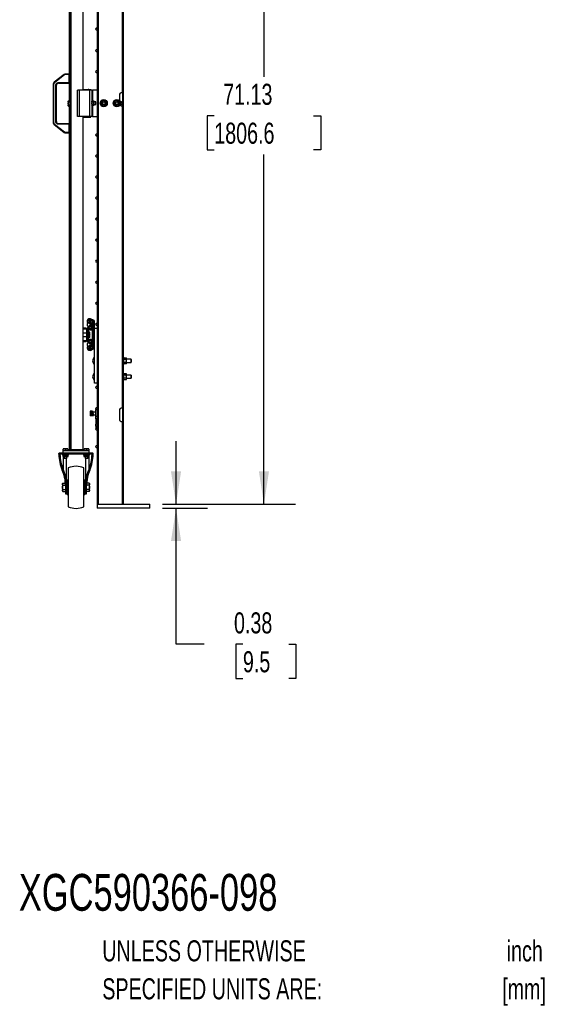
# Model space of a CAD drawing. Header units: inches. Extents: x 0.1 to 10.7, y 0.1 to 8.
# Tile 22 of 42: x 6.3 to 8.4, y 0.3 to 4.2. Entities that reach past the tile are written whole.
import ezdxf

# ---------------------------------------------------------------- set-up
doc = ezdxf.new("R2010")
doc.units = ezdxf.units.IN
doc.header["$MEASUREMENT"] = 0
doc.layers.add('DIMENSIONS', color=140, linetype='Continuous', lineweight=25)
doc.layers.add('TEXT', color=140, linetype='Continuous', lineweight=25)
doc.styles.add('SLDTEXTSTYLE0', font='TXT', dxfattribs={"width": 0.7})
doc.dimstyles.new('SLDDIMSTYLE0', dxfattribs={"dimtxt": 0.084961, "dimasz": 0.13, "dimexe": 0, "dimexo": 0.0625, "dimgap": 0.02124, "dimtad": 0, "dimtih": 1, "dimtoh": 1, "dimlfac": 24, "dimrnd": 1e-09, "dimzin": 12, "dimdsep": 46, "dimtxsty": 'SLDTEXTSTYLE0', "dimsah": 1, "dimcen": 0.09, "dimadec": 0, "dimazin": 3, "dimtfac": 1, "dimtofl": 0, "dimtmove": 0, "dimatfit": 3, "dimfxl": 0, "dimfrac": 2, "dimtolj": 1, "dimtzin": 12, "dimarcsym": 0})
doc.dimstyles.new('SLDDIMSTYLE2', dxfattribs={"dimtxt": 0.084961, "dimasz": 0.13, "dimexe": 0, "dimexo": 0.0625, "dimgap": 0.02124, "dimtad": 0, "dimtih": 1, "dimtoh": 1, "dimlfac": 24, "dimrnd": 1e-09, "dimdsep": 46, "dimtxsty": 'SLDTEXTSTYLE0', "dimsah": 1, "dimcen": 0.09, "dimadec": 0, "dimazin": 2, "dimtfac": 1, "dimtmove": 0, "dimatfit": 0, "dimfxl": 0, "dimfrac": 2, "dimtolj": 1, "dimtzin": 12, "dimarcsym": 0})

# ---------------------------------------------------------------- blocks, each defined once
blk = doc.blocks.new('_D_7')
at = {"layer": 'DIMENSIONS'}
for p, q in [((6.7325, 5.2173), (7.3642, 5.2173)), ((7.2392, 5.2173), (7.2392, 3.9469)), ((7.0423, 3.7928), (7.0137, 3.7928)), ((7.0137, 3.7928), (7.0137, 3.6578)), ((7.4361, 3.7928), (7.4646, 3.7928)), ((7.4646, 3.7928), (7.4646, 3.6578)), ((7.0137, 3.6578), (7.0423, 3.6578)), ((7.2392, 2.2538), (7.2392, 3.6388)), ((7.4646, 3.6578), (7.4361, 3.6578)), ((6.8366, 2.2538), (7.3642, 2.2538))]:
    blk.add_line(p, q, dxfattribs=at)
for points in [[(7.2392, 5.2173), (7.2192, 5.0873), (7.2592, 5.0873)], [(7.2392, 2.2538), (7.2592, 2.3838), (7.2192, 2.3838)]]:
    blk.add_solid(points, dxfattribs=at)
at = {"layer": 'DIMENSIONS', "char_height": 0.08333, "attachment_point": 1, "style": 'SLDTEXTSTYLE0'}
for s, insert in [('71.13', (7.0776, 3.9193)), ('1806.6', (7.0423, 3.7652))]:
    blk.add_mtext(s, dxfattribs=dict(at, insert=insert))
blk = doc.blocks.new('_D_8')
at = {"layer": 'DIMENSIONS'}
for p, q in [((6.8909, 2.2538), (6.8909, 2.5038)), ((6.8366, 2.2538), (7.0159, 2.2538)), ((6.8366, 2.2381), (7.0159, 2.2381)), ((6.8909, 1.6989), (6.8909, 2.2381)), ((7.0026, 1.6989), (6.8909, 1.6989)), ((7.1558, 1.6989), (7.1273, 1.6989)), ((7.1273, 1.6989), (7.1273, 1.5639)), ((7.3376, 1.6989), (7.3661, 1.6989)), ((7.3661, 1.6989), (7.3661, 1.5639)), ((7.1273, 1.5639), (7.1558, 1.5639)), ((7.3661, 1.5639), (7.3376, 1.5639))]:
    blk.add_line(p, q, dxfattribs=at)
for points in [[(6.8909, 2.2538), (6.9109, 2.3838), (6.8709, 2.3838)], [(6.8909, 2.2381), (6.8709, 2.1081), (6.9109, 2.1081)]]:
    blk.add_solid(points, dxfattribs=at)
at = {"layer": 'DIMENSIONS', "char_height": 0.08333, "attachment_point": 1, "style": 'SLDTEXTSTYLE0'}
for s, insert in [('0.38', (7.1205, 1.8253)), ('9.5', (7.1558, 1.6713))]:
    blk.add_mtext(s, dxfattribs=dict(at, insert=insert))

msp = doc.modelspace()

# ---------------------------------------------------------------- linework, layer by layer
for p, q in [((6.4748, 2.46952), (6.4748, 5.21431)), ((6.52208, 5.21431), (6.52208, 3.8944)), ((6.58329, 2.25377), (6.58329, 5.21731)), ((6.68246, 2.25377), (6.68246, 5.21731)), ((6.467, 5.16523), (6.467, 3.95792)), ((6.47, 5.16523), (6.47, 2.51861)), ((6.57829, 5.07148), (6.57829, 3.87356)), ((6.67746, 5.0819), (6.67746, 3.88398)), ((6.44749, 3.95616), (6.4076, 3.92516)), ((6.44877, 3.95452), (6.40888, 3.92351)), ((6.44877, 3.95452), (6.44749, 3.95616)), ((6.45261, 3.95583), (6.45261, 3.95792)), ((6.46792, 3.95792), (6.45261, 3.95792)), ((6.46792, 3.95583), (6.45261, 3.95583)), ((6.46792, 3.95583), (6.46792, 3.95792)), ((6.46792, 3.92396), (6.46792, 3.95583)), ((6.47, 3.95583), (6.46792, 3.95583)), ((6.40438, 3.91858), (6.40438, 3.76431)), ((6.40647, 3.91858), (6.40438, 3.91858)), ((6.40647, 3.76431), (6.40647, 3.91858)), ((6.40888, 3.92351), (6.4076, 3.92516)), ((6.4148, 3.76935), (6.4148, 3.91354)), ((6.4148, 3.91354), (6.41688, 3.91354)), ((6.41688, 3.76935), (6.41688, 3.91354)), ((6.42522, 3.92396), (6.46792, 3.92396)), ((6.42522, 3.92396), (6.42522, 3.92188)), ((6.42522, 3.92188), (6.46792, 3.92188)), ((6.467, 3.92188), (6.467, 3.85205)), ((6.46792, 3.92188), (6.46792, 3.92396)), ((6.46792, 3.92396), (6.47, 3.92396)), ((6.50008, 3.79023), (6.50008, 3.8944)), ((6.50789, 3.8944), (6.50008, 3.8944)), ((6.50789, 3.79023), (6.50789, 3.8944)), ((6.54956, 3.8944), (6.50789, 3.8944)), ((6.52208, 3.89621), (6.54323, 3.89621)), ((6.52825, 3.89488), (6.52825, 3.8944)), ((6.52854, 3.89488), (6.52825, 3.89488)), ((6.55271, 3.89511), (6.52854, 3.89511)), ((6.52854, 3.8944), (6.52854, 3.89511)), ((6.54679, 3.89477), (6.53442, 3.89477)), ((6.53442, 3.89477), (6.53442, 3.8944)), ((6.54679, 3.8944), (6.54679, 3.89477)), ((6.54956, 3.79023), (6.54956, 3.8944)), ((6.55737, 3.8944), (6.54956, 3.8944)), ((6.55271, 3.8944), (6.55271, 3.89511)), ((6.553, 3.89488), (6.55271, 3.89488)), ((6.553, 3.8944), (6.553, 3.89488)), ((6.55737, 3.8944), (6.55737, 3.79023)), ((6.55737, 3.8944), (6.55998, 3.8944)), ((6.57829, 3.8944), (6.55998, 3.8944)), ((6.55998, 3.8944), (6.55998, 3.85179)), ((6.57829, 3.87356), (6.57836, 3.87356)), ((6.57829, 3.87356), (6.57829, 3.86815)), ((6.57829, 3.86815), (6.57829, 3.8269)), ((6.57836, 3.86815), (6.57829, 3.86815)), ((6.57836, 3.87356), (6.57836, 3.82148)), ((6.66746, 3.87856), (6.66746, 3.85144)), ((6.67746, 3.88398), (6.67288, 3.88398)), ((6.67746, 3.88398), (6.67829, 3.88398)), ((6.67829, 3.88398), (6.67829, 3.8319)), ((6.4643, 3.85205), (6.46349, 3.85064)), ((6.46349, 3.85064), (6.46349, 3.84942)), ((6.46349, 3.84942), (6.46349, 3.84152)), ((6.46349, 3.84152), (6.46349, 3.83363)), ((6.46349, 3.83363), (6.46349, 3.83241)), ((6.46349, 3.83241), (6.4643, 3.831)), ((6.4643, 3.85205), (6.47, 3.85205)), ((6.47, 3.84679), (6.4643, 3.84679)), ((6.4643, 3.83626), (6.47, 3.83626)), ((6.4643, 3.831), (6.47, 3.831)), ((6.467, 3.831), (6.467, 3.76102)), ((6.5581, 3.85179), (6.55737, 3.85052)), ((6.55737, 3.83411), (6.5581, 3.83284)), ((6.5581, 3.85179), (6.56484, 3.85179)), ((6.56484, 3.84705), (6.5581, 3.84705)), ((6.56484, 3.83758), (6.5581, 3.83758)), ((6.56484, 3.83284), (6.5581, 3.83284)), ((6.55998, 3.83284), (6.55998, 3.79023)), ((6.56557, 3.85052), (6.56484, 3.85179)), ((6.56484, 3.83284), (6.56557, 3.83411)), ((6.56557, 3.84942), (6.56557, 3.85052)), ((6.56557, 3.84231), (6.56557, 3.84942)), ((6.57289, 3.84724), (6.56557, 3.84724)), ((6.56557, 3.83521), (6.56557, 3.84231)), ((6.56557, 3.83739), (6.57289, 3.83739)), ((6.56557, 3.83411), (6.56557, 3.83521)), ((6.57289, 3.83739), (6.57289, 3.84724)), ((6.57829, 3.8269), (6.57829, 3.82148)), ((6.57829, 3.8269), (6.57836, 3.8269)), ((6.66842, 3.85013), (6.66935, 3.85013)), ((6.66935, 3.8345), (6.66842, 3.8345)), ((6.67288, 3.8319), (6.67746, 3.8319)), ((6.67746, 3.8319), (6.67746, 2.63398)), ((6.67829, 3.8319), (6.67746, 3.8319)), ((6.50789, 3.79023), (6.50008, 3.79023)), ((6.54956, 3.79023), (6.50789, 3.79023)), ((6.52208, 3.79023), (6.52208, 2.46952)), ((6.52208, 3.78684), (6.52825, 3.78684)), ((6.52825, 3.79023), (6.52825, 3.78654)), ((6.52825, 3.78654), (6.553, 3.78654)), ((6.52854, 3.79023), (6.52854, 3.78677)), ((6.52854, 3.78677), (6.55271, 3.78677)), ((6.53442, 3.7871), (6.53442, 3.79023)), ((6.54679, 3.7871), (6.53442, 3.7871)), ((6.54679, 3.79023), (6.54679, 3.7871)), ((6.55737, 3.79023), (6.54956, 3.79023)), ((6.55271, 3.78677), (6.55271, 3.79023)), ((6.553, 3.78654), (6.553, 3.79023)), ((6.55998, 3.79023), (6.55737, 3.79023)), ((6.55998, 3.79023), (6.57829, 3.79023)), ((6.57829, 3.82148), (6.57829, 2.62356)), ((6.57836, 3.82148), (6.57829, 3.82148)), ((6.40438, 3.76431), (6.40647, 3.76431)), ((6.4076, 3.75774), (6.40888, 3.75938)), ((6.4076, 3.75774), (6.44749, 3.72673)), ((6.40888, 3.75938), (6.44877, 3.72837)), ((6.41688, 3.76935), (6.4148, 3.76935)), ((6.42522, 3.75893), (6.42522, 3.76102)), ((6.46792, 3.76102), (6.42522, 3.76102)), ((6.46792, 3.75893), (6.42522, 3.75893)), ((6.46792, 3.75893), (6.46792, 3.76102)), ((6.46792, 3.72706), (6.46792, 3.75893)), ((6.47, 3.75893), (6.46792, 3.75893)), ((6.44749, 3.72673), (6.44877, 3.72837)), ((6.45261, 3.72706), (6.46792, 3.72706)), ((6.45261, 3.72706), (6.45261, 3.72498)), ((6.45261, 3.72498), (6.46792, 3.72498)), ((6.467, 3.72498), (6.467, 2.51861)), ((6.46792, 3.72498), (6.46792, 3.72706)), ((6.46792, 3.72706), (6.47, 3.72706)), ((6.54223, 2.97966), (6.53871, 2.98127)), ((6.53894, 2.97775), (6.53894, 2.97513)), ((6.53921, 2.96776), (6.53921, 2.96185)), ((6.5421, 2.97904), (6.54023, 2.97904)), ((6.54023, 2.97384), (6.5421, 2.97384)), ((6.54725, 2.96934), (6.54725, 2.96931)), ((6.54751, 2.96923), (6.54751, 2.9692)), ((6.54788, 2.97201), (6.54788, 2.98263)), ((6.55175, 2.97201), (6.54788, 2.97201)), ((6.55175, 2.98263), (6.55175, 2.97201)), ((6.55777, 2.97931), (6.5574, 2.9801)), ((6.55767, 2.97244), (6.55767, 2.97332)), ((6.55767, 2.96249), (6.55767, 2.96723)), ((6.56021, 2.96731), (6.55778, 2.96731)), ((6.56078, 2.97904), (6.55891, 2.97904)), ((6.55891, 2.97384), (6.56078, 2.97384)), ((6.5614, 2.98354), (6.55919, 2.98354)), ((6.55919, 2.97967), (6.5614, 2.97967)), ((6.56021, 2.96914), (6.56021, 2.95718)), ((6.56207, 2.97513), (6.56207, 2.97775)), ((6.564, 2.96914), (6.564, 2.97706)), ((6.564, 2.95724), (6.564, 2.96914)), ((6.56788, 2.95169), (6.56788, 2.97706)), ((6.53331, 2.9509), (6.52208, 2.9509)), ((6.52208, 2.94829), (6.53331, 2.94829)), ((6.53581, 2.93177), (6.52208, 2.93177)), ((6.53581, 2.94579), (6.53581, 2.90392)), ((6.53842, 2.94579), (6.53842, 2.9488)), ((6.53842, 2.90392), (6.53842, 2.94579)), ((6.54144, 2.95566), (6.54144, 2.95428)), ((6.54229, 2.9488), (6.54229, 2.90249)), ((6.54799, 2.93538), (6.54229, 2.93538)), ((6.54799, 2.93012), (6.54229, 2.93012)), ((6.5437, 2.95691), (6.54269, 2.95691)), ((6.54269, 2.95303), (6.5437, 2.95303)), ((6.54289, 2.94889), (6.54284, 2.94898)), ((6.544, 2.95301), (6.544, 2.95274)), ((6.544, 2.94767), (6.544, 2.93538)), ((6.54431, 2.95296), (6.54447, 2.95254)), ((6.56019, 2.95716), (6.5449, 2.95574)), ((6.5449, 2.95574), (6.54525, 2.95203)), ((6.54532, 2.95197), (6.56049, 2.95338)), ((6.54572, 2.952), (6.54579, 2.9519)), ((6.54704, 2.96048), (6.54704, 2.96054)), ((6.54725, 2.96066), (6.54725, 2.96061)), ((6.54751, 2.96079), (6.54751, 2.96075)), ((6.5488, 2.93397), (6.54799, 2.93538)), ((6.5488, 2.93275), (6.5488, 2.93397)), ((6.5488, 2.92486), (6.5488, 2.93275)), ((6.55561, 2.95), (6.55799, 2.94694)), ((6.55649, 2.95794), (6.55982, 2.95977)), ((6.55731, 2.95303), (6.55832, 2.95303)), ((6.55767, 2.95693), (6.55767, 2.95859)), ((6.56021, 2.95766), (6.56013, 2.95766)), ((6.56013, 2.95716), (6.56013, 2.95766)), ((6.56013, 2.9419), (6.56013, 2.95335)), ((6.564, 2.9419), (6.56013, 2.9419)), ((6.56013, 2.9094), (6.56013, 2.9419)), ((6.564, 2.95724), (6.564, 2.9419)), ((6.564, 2.9094), (6.564, 2.9419)), ((6.56788, 2.73294), (6.56788, 2.95169)), ((6.56788, 2.95169), (6.57829, 2.95169)), ((6.52208, 2.91794), (6.53581, 2.91794)), ((6.53331, 2.90142), (6.52208, 2.90142)), ((6.52208, 2.89881), (6.53331, 2.89881)), ((6.53921, 2.88944), (6.53921, 2.88353)), ((6.54144, 2.89701), (6.54144, 2.89564)), ((6.54799, 2.91959), (6.54229, 2.91959)), ((6.54799, 2.91433), (6.54229, 2.91433)), ((6.54269, 2.89826), (6.5437, 2.89826)), ((6.5437, 2.89439), (6.54269, 2.89439)), ((6.54284, 2.90231), (6.54286, 2.90234)), ((6.54295, 2.90246), (6.54286, 2.90234)), ((6.544, 2.91433), (6.544, 2.90363)), ((6.544, 2.89856), (6.544, 2.89828)), ((6.54447, 2.89876), (6.54433, 2.89838)), ((6.54525, 2.89926), (6.5449, 2.89556)), ((6.5449, 2.89556), (6.56017, 2.8941)), ((6.56049, 2.89791), (6.54532, 2.89933)), ((6.54572, 2.89929), (6.54579, 2.8994)), ((6.54704, 2.89076), (6.54704, 2.89081)), ((6.54725, 2.89069), (6.54725, 2.89064)), ((6.54751, 2.89055), (6.54751, 2.89051)), ((6.54799, 2.91433), (6.5488, 2.91574)), ((6.5488, 2.91696), (6.5488, 2.92486)), ((6.5488, 2.91574), (6.5488, 2.91696)), ((6.55799, 2.90435), (6.55561, 2.90129)), ((6.55982, 2.89153), (6.55649, 2.89336)), ((6.55731, 2.89826), (6.55832, 2.89826)), ((6.55767, 2.89271), (6.55767, 2.89434)), ((6.55767, 2.88423), (6.55767, 2.8888)), ((6.564, 2.9094), (6.56013, 2.9094)), ((6.56013, 2.89795), (6.56013, 2.9094)), ((6.56017, 2.8941), (6.56021, 2.88215)), ((6.564, 2.9094), (6.564, 2.89406)), ((6.564, 2.88215), (6.564, 2.89406)), ((6.54223, 2.87164), (6.5387, 2.87003)), ((6.53894, 2.87617), (6.53894, 2.87354)), ((6.5421, 2.87746), (6.54023, 2.87746)), ((6.54023, 2.87225), (6.5421, 2.87225)), ((6.54725, 2.88199), (6.54725, 2.88196)), ((6.54751, 2.88209), (6.54751, 2.88207)), ((6.54788, 2.86867), (6.54788, 2.87928)), ((6.54788, 2.87928), (6.55175, 2.87928)), ((6.55175, 2.87928), (6.55175, 2.86867)), ((6.5574, 2.87119), (6.55777, 2.87199)), ((6.55767, 2.88398), (6.5602, 2.88398)), ((6.55767, 2.87797), (6.55767, 2.87886)), ((6.56078, 2.87746), (6.55891, 2.87746)), ((6.55891, 2.87225), (6.56078, 2.87225)), ((6.5614, 2.87163), (6.55919, 2.87163)), ((6.55919, 2.86775), (6.5614, 2.86775)), ((6.56207, 2.87354), (6.56207, 2.87617)), ((6.564, 2.87423), (6.564, 2.88215)), ((6.56662, 2.83624), (6.56662, 2.80672)), ((6.68413, 2.8358), (6.68246, 2.8358)), ((6.68413, 2.82148), (6.68413, 2.8358)), ((6.68413, 2.83351), (6.69325, 2.83351)), ((6.69325, 2.8275), (6.68413, 2.8275)), ((6.68413, 2.80716), (6.68413, 2.82148)), ((6.69325, 2.81547), (6.68413, 2.81547)), ((6.69325, 2.80945), (6.68413, 2.80945)), ((6.69418, 2.8319), (6.69325, 2.83351)), ((6.69325, 2.80945), (6.69418, 2.81106)), ((6.69418, 2.8305), (6.69418, 2.8319)), ((6.69418, 2.82148), (6.69418, 2.8305)), ((6.71246, 2.82807), (6.69418, 2.82807)), ((6.69418, 2.81246), (6.69418, 2.82148)), ((6.69418, 2.81489), (6.71246, 2.81489)), ((6.69418, 2.81106), (6.69418, 2.81246)), ((6.71371, 2.82682), (6.71246, 2.82807)), ((6.71246, 2.81489), (6.71246, 2.82807)), ((6.71246, 2.81489), (6.71371, 2.81614)), ((6.71371, 2.82682), (6.71371, 2.81614)), ((6.56662, 2.77374), (6.56662, 2.74422)), ((6.68246, 2.80716), (6.68413, 2.80716)), ((6.68413, 2.7733), (6.68246, 2.7733)), ((6.68413, 2.75898), (6.68413, 2.7733)), ((6.68413, 2.77101), (6.69325, 2.77101)), ((6.69418, 2.7694), (6.69325, 2.77101)), ((6.69418, 2.768), (6.69418, 2.7694)), ((6.57829, 2.73294), (6.56788, 2.73294)), ((6.68246, 2.74466), (6.68413, 2.74466)), ((6.69325, 2.765), (6.68413, 2.765)), ((6.68413, 2.74466), (6.68413, 2.75898)), ((6.69325, 2.75297), (6.68413, 2.75297)), ((6.69325, 2.74695), (6.68413, 2.74695)), ((6.69325, 2.74695), (6.69418, 2.74856)), ((6.69418, 2.75898), (6.69418, 2.768)), ((6.71246, 2.76557), (6.69418, 2.76557)), ((6.69418, 2.74996), (6.69418, 2.75898)), ((6.69418, 2.75239), (6.71246, 2.75239)), ((6.69418, 2.74856), (6.69418, 2.74996)), ((6.71371, 2.76432), (6.71246, 2.76557)), ((6.71246, 2.75239), (6.71246, 2.76557)), ((6.71246, 2.75239), (6.71371, 2.75364)), ((6.71371, 2.76432), (6.71371, 2.75364)), ((6.55133, 2.62247), (6.55095, 2.62181)), ((6.55095, 2.62181), (6.55095, 2.6049)), ((6.55214, 2.62247), (6.55138, 2.62247)), ((6.55746, 2.62247), (6.55214, 2.62247)), ((6.55214, 2.61336), (6.55746, 2.61336)), ((6.55746, 2.61336), (6.55746, 2.62247)), ((6.5585, 2.62247), (6.55746, 2.62247)), ((6.55984, 2.61851), (6.55746, 2.61851)), ((6.55746, 2.60424), (6.55746, 2.61336)), ((6.5585, 2.61851), (6.5585, 2.62247)), ((6.56001, 2.62148), (6.55956, 2.62148)), ((6.5597, 2.61336), (6.5597, 2.61336)), ((6.5622, 2.61336), (6.5597, 2.61336)), ((6.5597, 2.61336), (6.5622, 2.61336)), ((6.56251, 2.62148), (6.56001, 2.62148)), ((6.5622, 2.61336), (6.5622, 2.61336)), ((6.57, 2.61851), (6.56249, 2.61851)), ((6.57309, 2.6183), (6.57288, 2.61851)), ((6.57309, 2.61846), (6.57293, 2.61846)), ((6.57309, 2.62877), (6.57829, 2.62877)), ((6.57309, 2.60065), (6.57309, 2.62877)), ((6.57829, 2.62356), (6.57836, 2.62356)), ((6.57829, 2.62356), (6.57829, 2.61815)), ((6.57829, 2.61815), (6.57829, 2.5769)), ((6.57836, 2.61815), (6.57829, 2.61815)), ((6.57836, 2.62356), (6.57836, 2.57148)), ((6.66746, 2.62856), (6.66746, 2.58731)), ((6.67746, 2.63398), (6.67288, 2.63398)), ((6.67746, 2.63398), (6.67829, 2.63398)), ((6.67829, 2.63398), (6.67829, 2.5819)), ((6.55095, 2.6049), (6.55133, 2.60424)), ((6.55746, 2.60424), (6.55214, 2.60424)), ((6.55746, 2.6082), (6.56065, 2.6082)), ((6.5585, 2.60424), (6.55746, 2.60424)), ((6.5585, 2.60424), (6.5585, 2.6082)), ((6.56018, 2.60815), (6.5602, 2.6082)), ((6.56018, 2.60523), (6.56063, 2.60523)), ((6.56063, 2.60523), (6.56313, 2.60523)), ((6.56093, 2.61303), (6.56093, 2.61285)), ((6.56093, 2.61303), (6.56343, 2.61303)), ((6.56343, 2.61285), (6.56093, 2.61285)), ((6.56331, 2.6082), (6.57, 2.6082)), ((6.56343, 2.61303), (6.56343, 2.61285)), ((6.57288, 2.6082), (6.57309, 2.60841)), ((6.57293, 2.60826), (6.57309, 2.60826)), ((6.57829, 2.60065), (6.57309, 2.60065)), ((6.57309, 2.59231), (6.57309, 2.60065)), ((6.57829, 2.59231), (6.57309, 2.59231)), ((6.57309, 2.59231), (6.57309, 2.57148)), ((6.57829, 2.5769), (6.57829, 2.57148)), ((6.57829, 2.5769), (6.57836, 2.5769)), ((6.67288, 2.5819), (6.67746, 2.5819)), ((6.67746, 2.5819), (6.67746, 2.25377)), ((6.67829, 2.5819), (6.67746, 2.5819)), ((6.57836, 2.57148), (6.57309, 2.57148)), ((6.57309, 2.5624), (6.57309, 2.57148)), ((6.57829, 2.5624), (6.57309, 2.5624)), ((6.57309, 2.5624), (6.57309, 2.55523)), ((6.57829, 2.55523), (6.57309, 2.55523)), ((6.57829, 2.57148), (6.57829, 2.25377)), ((6.57836, 2.57148), (6.57829, 2.57148)), ((6.467, 2.51861), (6.467, 2.47132)), ((6.47, 2.51861), (6.467, 2.51861)), ((6.47, 2.47132), (6.47, 2.51861)), ((6.44246, 2.46652), (6.44246, 2.45611)), ((6.44246, 2.46652), (6.54663, 2.46652)), ((6.44832, 2.47303), (6.44376, 2.47303)), ((6.44376, 2.46652), (6.44376, 2.47222)), ((6.45743, 2.47303), (6.44832, 2.47303)), ((6.45288, 2.47222), (6.45288, 2.46652)), ((6.46199, 2.47303), (6.45743, 2.47303)), ((6.46199, 2.47222), (6.46199, 2.46652)), ((6.467, 2.47132), (6.467, 2.46731)), ((6.467, 2.46731), (6.46916, 2.46731)), ((6.51908, 2.46952), (6.4718, 2.46952)), ((6.4718, 2.46652), (6.51908, 2.46652)), ((6.52208, 2.46952), (6.4748, 2.46952)), ((6.51908, 2.46652), (6.51908, 2.46952)), ((6.53165, 2.47303), (6.52709, 2.47303)), ((6.52709, 2.46652), (6.52709, 2.47222)), ((6.54077, 2.47303), (6.53165, 2.47303)), ((6.53621, 2.47222), (6.53621, 2.46652)), ((6.54532, 2.47303), (6.54077, 2.47303)), ((6.54532, 2.47222), (6.54532, 2.46652)), ((6.54663, 2.45611), (6.54663, 2.46652)), ((6.42683, 2.45194), (6.42683, 2.4548)), ((6.56225, 2.45194), (6.42683, 2.45194)), ((6.56095, 2.45611), (6.42814, 2.45611)), ((6.44051, 2.45194), (6.44051, 2.44852)), ((6.44051, 2.44852), (6.46524, 2.44852)), ((6.44235, 2.44852), (6.44235, 2.44299)), ((6.44235, 2.44299), (6.44376, 2.44217)), ((6.44305, 2.44259), (6.44305, 2.39365)), ((6.44376, 2.44217), (6.44498, 2.44217)), ((6.44498, 2.44217), (6.45288, 2.44217)), ((6.44761, 2.44299), (6.44761, 2.44852)), ((6.44762, 2.44217), (6.44762, 2.43652)), ((6.44762, 2.43652), (6.44887, 2.43527)), ((6.44762, 2.43652), (6.45813, 2.43652)), ((6.45688, 2.43527), (6.44887, 2.43527)), ((6.45288, 2.44217), (6.46077, 2.44217)), ((6.45688, 2.43527), (6.45813, 2.43652)), ((6.45704, 2.32592), (6.45704, 2.43544)), ((6.45813, 2.43652), (6.45813, 2.44217)), ((6.45814, 2.44299), (6.45814, 2.44852)), ((6.46077, 2.44217), (6.46199, 2.44217)), ((6.46199, 2.44217), (6.4634, 2.44299)), ((6.4634, 2.44299), (6.4634, 2.44852)), ((6.46524, 2.44852), (6.46524, 2.45194)), ((6.52384, 2.45194), (6.52384, 2.44852)), ((6.52384, 2.44852), (6.54858, 2.44852)), ((6.52568, 2.44852), (6.52568, 2.44299)), ((6.52568, 2.44299), (6.52709, 2.44217)), ((6.52709, 2.44217), (6.52832, 2.44217)), ((6.52832, 2.44217), (6.53621, 2.44217)), ((6.53095, 2.44299), (6.53095, 2.44852)), ((6.53096, 2.44217), (6.53096, 2.43652)), ((6.53096, 2.43652), (6.53221, 2.43527)), ((6.53096, 2.43652), (6.54146, 2.43652)), ((6.53204, 2.43544), (6.53204, 2.32592)), ((6.54021, 2.43527), (6.53221, 2.43527)), ((6.53621, 2.44217), (6.5441, 2.44217)), ((6.54021, 2.43527), (6.54146, 2.43652)), ((6.54146, 2.43652), (6.54146, 2.44217)), ((6.54147, 2.44299), (6.54147, 2.44852)), ((6.5441, 2.44217), (6.54532, 2.44217)), ((6.54532, 2.44217), (6.54673, 2.44299)), ((6.54604, 2.39365), (6.54604, 2.44259)), ((6.54673, 2.44299), (6.54673, 2.44852)), ((6.54858, 2.44852), (6.54858, 2.45194)), ((6.56225, 2.45194), (6.56225, 2.4548)), ((6.46329, 2.39777), (6.46329, 2.24361)), ((6.52579, 2.24361), (6.52579, 2.39777)), ((6.46329, 2.34934), (6.45913, 2.34934)), ((6.45913, 2.34934), (6.45913, 2.29204)), ((6.52996, 2.34934), (6.52579, 2.34934)), ((6.52996, 2.29204), (6.52996, 2.34934)), ((6.44243, 2.33723), (6.44115, 2.33501)), ((6.44115, 2.33501), (6.44115, 2.33309)), ((6.44115, 2.33309), (6.44115, 2.32069)), ((6.44115, 2.32069), (6.44115, 2.30829)), ((6.44115, 2.30829), (6.44115, 2.30637)), ((6.44115, 2.30637), (6.44243, 2.30415)), ((6.44243, 2.33723), (6.4525, 2.33723)), ((6.44243, 2.32896), (6.45285, 2.32896)), ((6.44243, 2.31242), (6.45288, 2.31242)), ((6.44243, 2.30415), (6.45288, 2.30415)), ((6.45288, 2.32592), (6.45288, 2.30796)), ((6.45288, 2.30796), (6.45704, 2.30796)), ((6.45288, 2.30796), (6.45288, 2.29491)), ((6.45913, 2.3298), (6.45704, 2.3298)), ((6.45704, 2.30796), (6.45704, 2.32592)), ((6.45704, 2.31157), (6.45913, 2.31157)), ((6.45704, 2.29491), (6.45704, 2.30796)), ((6.53204, 2.3298), (6.52996, 2.3298)), ((6.52996, 2.31157), (6.53204, 2.31157)), ((6.53204, 2.32592), (6.53204, 2.30796)), ((6.53204, 2.30796), (6.53621, 2.30796)), ((6.53204, 2.30796), (6.53204, 2.29491)), ((6.53621, 2.30796), (6.53621, 2.32592)), ((6.54666, 2.31242), (6.53621, 2.31242)), ((6.53621, 2.29491), (6.53621, 2.30796)), ((6.54666, 2.30415), (6.53621, 2.30415)), ((6.54666, 2.32896), (6.53624, 2.32896)), ((6.54666, 2.33723), (6.53658, 2.33723)), ((6.54794, 2.33501), (6.54666, 2.33723)), ((6.54666, 2.30415), (6.54794, 2.30637)), ((6.54794, 2.33309), (6.54794, 2.33501)), ((6.54794, 2.32069), (6.54794, 2.33309)), ((6.54794, 2.30829), (6.54794, 2.32069)), ((6.54794, 2.30637), (6.54794, 2.30829)), ((6.45288, 2.29491), (6.45704, 2.29491)), ((6.45913, 2.29204), (6.46329, 2.29204)), ((6.52579, 2.29204), (6.52996, 2.29204)), ((6.53204, 2.29491), (6.53621, 2.29491)), ((6.57829, 2.25377), (6.57829, 2.23815)), ((6.57829, 2.25377), (6.78663, 2.25377)), ((6.78663, 2.23815), (6.57829, 2.23815)), ((6.78663, 2.23815), (6.78663, 2.25377))]:
    msp.add_line(p, q)
for centre, radius in [((6.60434, 3.84231), 0.01432), ((6.60434, 3.84231), 0.00662), ((6.60434, 3.84231), 0.00537), ((6.65642, 3.84231), 0.01432), ((6.65642, 3.84231), 0.00662), ((6.65642, 3.84231), 0.00537)]:
    msp.add_circle(centre, radius)
for centre, radius, start, end in [((6.57534, 4.13591), 0.00333, 27.43924, 332.56076), ((6.57534, 4.05049), 0.00333, 27.43924, 332.56076), ((6.45261, 3.94958), 0.00833, 90, 127.85713), ((6.46792, 3.95583), 0.00208, 360, 90), ((6.57534, 3.96716), 0.00333, 27.43924, 332.56076), ((6.41272, 3.91858), 0.00833, 127.85713, 180), ((6.42522, 3.91354), 0.00833, 90, 180), ((6.46792, 3.92396), 0.00208, 270, 0), ((6.54323, 3.88579), 0.01042, 63.38027, 90), ((6.67288, 3.87856), 0.00542, 90, 180), ((6.60434, 3.84231), 0.01042, 120, 180), ((6.60434, 3.84231), 0.01042, 180, 240), ((6.60434, 3.84231), 0.01042, 60, 120), ((6.60434, 3.84231), 0.01042, 240, 300), ((6.60434, 3.84231), 0.01042, 0, 60), ((6.60434, 3.84231), 0.01042, 300, 0), ((6.65642, 3.84231), 0.01042, 120, 180), ((6.65642, 3.84231), 0.01042, 180, 240), ((6.65642, 3.84231), 0.01042, 60, 120), ((6.65642, 3.84231), 0.01042, 240, 300), ((6.65642, 3.84231), 0.01042, 0, 60), ((6.65642, 3.84231), 0.01042, 300, 0), ((6.67288, 3.83731), 0.00542, 212.9845, 270), ((6.65642, 3.84231), 0.01498, 0, 31.4368), ((6.65642, 3.84231), 0.01498, 328.5632, 0), ((6.66935, 3.84231), 0.00781, 270, 90), ((6.41272, 3.76431), 0.00833, 180, 232.14287), ((6.42522, 3.76935), 0.00833, 180, 270), ((6.46792, 3.75893), 0.00208, 0, 90), ((6.45261, 3.73331), 0.00833, 232.14287, 270), ((6.46792, 3.72706), 0.00208, 270, 0), ((6.57534, 3.71656), 0.00333, 27.43924, 332.56076), ((6.57534, 3.63322), 0.00333, 27.43924, 332.56076), ((6.57534, 3.54989), 0.00333, 27.43924, 332.56076), ((6.57534, 3.46656), 0.00333, 27.43924, 332.56076), ((6.57534, 3.38322), 0.00333, 27.43924, 332.56076), ((6.57534, 3.29989), 0.00333, 27.43924, 332.56076), ((6.57534, 3.21656), 0.00333, 27.43924, 332.56076), ((6.57534, 3.13322), 0.00333, 27.43924, 332.56076), ((6.57534, 3.04989), 0.00333, 27.43924, 332.56076), ((6.54963, 2.97629), 0.012, 63.44486, 155.49338), ((6.54023, 2.97775), 0.00129, 90, 180), ((6.54023, 2.97513), 0.00129, 180, 270), ((6.54288, 2.96776), 0.00367, 49.68384, 180), ((6.5421, 2.98163), 0.00258, 270, 328.31045), ((6.5421, 2.97125), 0.00258, 31.68955, 90), ((6.54963, 2.97629), 0.00812, 100.3709, 155.49338), ((6.55051, 2.97644), 0.00781, 108.46495, 158.47082), ((6.55051, 2.97644), 0.00781, 201.52918, 338.47082), ((6.55051, 2.97644), 0.00729, 110.78947, 148.31045), ((6.55051, 2.97644), 0.00729, 211.68955, 328.31045), ((6.55051, 2.97675), 0.00813, 229.68384, 321.23245), ((6.55279, 2.98263), 0.00492, 63.44486, 180), ((6.55279, 2.98263), 0.00104, 63.44486, 180), ((6.55051, 2.97644), 0.00729, 31.68955, 76.1468), ((6.55051, 2.97675), 0.01192, 280.6701, 321.23245), ((6.55051, 2.95465), 0.01063, 28.79697, 78.01459), ((6.54963, 2.97629), 0.00812, 37.1689, 63.44486), ((6.54963, 2.97629), 0.012, 37.1689, 63.44486), ((6.55919, 2.98354), 0.00388, 217.1689, 270), ((6.55891, 2.98163), 0.00258, 211.68955, 270), ((6.55891, 2.97125), 0.00258, 90, 148.31045), ((6.55998, 2.96914), 0.00402, 0, 141.23245), ((6.55998, 2.96914), 0.000233, 0.00012, 141.23245), ((6.56078, 2.97775), 0.00129, 0, 90), ((6.56078, 2.97513), 0.00129, 270, 0), ((6.5614, 2.97706), 0.00648, 0, 90), ((6.5614, 2.97706), 0.0026, 0, 90), ((6.57534, 2.96656), 0.00333, 27.43924, 332.56076), ((6.53331, 2.94579), 0.0051, 0, 90), ((6.53331, 2.94579), 0.0025, 0, 90), ((6.5426, 2.9488), 0.00418, 36.76522, 180), ((6.54287, 2.96185), 0.00366, 180, 316.6566), ((6.54269, 2.95566), 0.00125, 90, 180), ((6.54269, 2.95428), 0.00125, 180, 270), ((6.5426, 2.9488), 0.000303, 36.76522, 180), ((6.55142, 2.95539), 0.01071, 216.76522, 307.90066), ((6.5437, 2.95941), 0.0025, 270, 326.89645), ((6.5437, 2.95053), 0.0025, 53.14367, 90), ((6.55051, 2.95497), 0.00651, 18.68386, 161.97632), ((6.55051, 2.95465), 0.00683, 28.79697, 136.6566), ((6.55051, 2.95497), 0.00563, 33.10355, 146.89645), ((6.55051, 2.95497), 0.00563, 213.10355, 326.89645), ((6.55142, 2.95539), 0.00683, 216.76522, 307.90066), ((6.55051, 2.95497), 0.00651, 280.28442, 342.65994), ((6.55731, 2.95941), 0.0025, 213.10355, 270), ((6.55731, 2.95053), 0.0025, 90, 146.89645), ((6.55832, 2.95428), 0.00125, 270, 303.78776), ((6.56013, 2.95724), 0.00388, 275.33158, 0), ((6.53331, 2.90392), 0.0051, 270, 0), ((6.53331, 2.90392), 0.0025, 270, 0), ((6.5426, 2.90249), 0.00418, 180, 323.23478), ((6.54287, 2.88944), 0.00366, 90, 180), ((6.54269, 2.89701), 0.00125, 90, 180), ((6.54269, 2.89564), 0.00125, 180, 270), ((6.5426, 2.90249), 0.000303, 180, 323.23478), ((6.55142, 2.8959), 0.01071, 52.09934, 143.23478), ((6.54287, 2.88944), 0.00366, 43.3434, 90), ((6.5437, 2.90076), 0.0025, 270, 307.78904), ((6.5437, 2.89189), 0.0025, 33.10355, 90), ((6.55051, 2.89632), 0.00651, 198.02368, 342.96351), ((6.55051, 2.89665), 0.00683, 223.3434, 331.20303), ((6.55051, 2.89632), 0.00563, 33.10355, 146.89645), ((6.55051, 2.89632), 0.00563, 213.10355, 326.89645), ((6.55142, 2.8959), 0.00683, 52.09934, 143.23478), ((6.55051, 2.89632), 0.00651, 17.34006, 79.71559), ((6.55051, 2.89665), 0.01063, 281.98541, 331.20303), ((6.55731, 2.90076), 0.0025, 213.10355, 270), ((6.55731, 2.89189), 0.0025, 90, 146.89645), ((6.55832, 2.89701), 0.00125, 56.21224, 90), ((6.56013, 2.89406), 0.00387, 0, 84.66842), ((6.54963, 2.875), 0.012, 204.45446, 296.55514), ((6.54023, 2.87617), 0.00129, 90, 180), ((6.54023, 2.87354), 0.00129, 180, 270), ((6.54288, 2.88353), 0.00367, 180, 310.31616), ((6.5421, 2.88004), 0.00258, 270, 328.31045), ((6.5421, 2.86967), 0.00258, 31.68955, 90), ((6.54963, 2.875), 0.00812, 204.45446, 259.6291), ((6.55051, 2.87486), 0.00781, 21.52918, 158.47082), ((6.55051, 2.87486), 0.00781, 201.52918, 251.53519), ((6.55051, 2.87486), 0.00729, 31.68955, 148.31045), ((6.55051, 2.87486), 0.00729, 211.68955, 249.21068), ((6.55051, 2.87454), 0.00812, 90, 130.31616), ((6.55279, 2.86867), 0.00492, 180, 296.55514), ((6.55051, 2.87454), 0.00812, 38.76755, 90), ((6.55279, 2.86867), 0.00104, 180, 296.55514), ((6.55051, 2.87486), 0.00729, 283.8533, 328.31045), ((6.55051, 2.87454), 0.01192, 38.76755, 79.3299), ((6.54963, 2.875), 0.00812, 296.55514, 322.8311), ((6.54963, 2.875), 0.012, 296.55514, 322.8311), ((6.55919, 2.86775), 0.00388, 90, 142.8311), ((6.55891, 2.88004), 0.00258, 211.68955, 270), ((6.55891, 2.86967), 0.00258, 90, 148.31045), ((6.55998, 2.88215), 0.00402, 218.76755, 360), ((6.56078, 2.87617), 0.00129, 0, 90), ((6.56078, 2.87354), 0.00129, 270, 0), ((6.5614, 2.87423), 0.00648, 270, 0), ((6.5614, 2.87423), 0.0026, 270, 0), ((6.58151, 2.82148), 0.02096, 135.23467, 224.76533), ((6.56714, 2.83573), 0.000733, 0, 135.23467), ((6.58151, 2.75898), 0.02096, 135.23467, 224.76533), ((6.56714, 2.80724), 0.000733, 224.76533, 0), ((6.56714, 2.77323), 0.000733, 0, 135.23467), ((6.56714, 2.74474), 0.000733, 224.76533, 0), ((6.57534, 2.71656), 0.00333, 27.43924, 332.56076), ((6.57392, 2.61709), 0.00417, 101.53696, 160.7945), ((6.57534, 2.63262), 0.00333, 27.43924, 332.56076), ((6.67288, 2.62856), 0.00542, 90, 180), ((6.57392, 2.60963), 0.00417, 199.2055, 258.46304), ((6.67288, 2.58731), 0.00542, 180, 270), ((6.57534, 2.55137), 0.00333, 27.43924, 332.56076), ((6.4718, 2.47132), 0.0048, 180, 270), ((6.4718, 2.47132), 0.0018, 180, 270), ((6.57534, 2.48172), 0.00333, 27.43924, 332.56076), ((6.42814, 2.4548), 0.0013, 90, 180), ((6.56095, 2.4548), 0.0013, 0, 90), ((6.49454, 2.32277), 0.08125, 67.38014, 112.61986), ((6.49454, 2.31861), 0.08125, 247.38014, 292.61986)]:
    msp.add_arc(centre, radius, start, end)
for centre, major_axis, start_param, end_param in [((6.48249, 2.45194), (0, 0.09802), 1.5707963, 2.268928), ((6.48249, 2.45194), (0, 0.09069), 1.5707963, 2.268928), ((6.50659, 2.45194), (0, 0.09069), 4.0142573, 4.712389), ((6.50659, 2.45194), (0, 0.09802), 4.0142573, 4.712389), ((6.39722, 2.32592), (0, 0.09802), 4.712389, 5.4105207), ((6.39722, 2.32592), (0, 0.10536), 4.712389, 5.4105207), ((6.59186, 2.32592), (0, 0.10536), 0.8726646, 1.5707963), ((6.59186, 2.32592), (0, 0.09802), 0.8726646, 1.5707963)]:
    msp.add_ellipse(centre, major_axis=major_axis, ratio=0.5677697, start_param=start_param, end_param=end_param)
for points, knots in [([(6.45261, 3.95583), (6.45251, 3.95583), (6.45231, 3.95583), (6.45202, 3.95581), (6.45173, 3.95577), (6.45144, 3.95573), (6.45115, 3.95566), (6.45086, 3.95559), (6.45051, 3.95548), (6.4501, 3.95531), (6.44963, 3.95509), (6.44919, 3.95483), (6.44891, 3.95462), (6.44877, 3.95452)], [0, 0, 0, 0, 0.07180959, 0.14322777, 0.21441357, 0.28552761, 0.35673098, 0.42818417, 0.500046, 0.62542526, 0.7499695, 0.87454064, 1, 1, 1, 1]), ([(6.4148, 3.91354), (6.4148, 3.91367), (6.4148, 3.91392), (6.41483, 3.9143), (6.41486, 3.91468), (6.41491, 3.91506), (6.41501, 3.91564), (6.41519, 3.91642), (6.41552, 3.9174), (6.41595, 3.91834), (6.41667, 3.91957), (6.4178, 3.92096), (6.41919, 3.92209), (6.42042, 3.92281), (6.42136, 3.92324), (6.42233, 3.92357), (6.4232, 3.92377), (6.42395, 3.92389), (6.42458, 3.92395), (6.425, 3.92395), (6.42522, 3.92396)], [0, 0, 0, 0, 0.0233358, 0.0466288, 0.0699105, 0.0932121, 0.1165649, 0.1783022, 0.2400921, 0.3044035, 0.3687678, 0.5000056, 0.6312435, 0.695555, 0.7599192, 0.8216565, 0.8834464, 0.92231, 0.9611128, 1, 1, 1, 1]), ([(6.42522, 3.75893), (6.42509, 3.75893), (6.42484, 3.75894), (6.42445, 3.75896), (6.42408, 3.75899), (6.4237, 3.75904), (6.42311, 3.75914), (6.42233, 3.75932), (6.42136, 3.75965), (6.42042, 3.76009), (6.41919, 3.7608), (6.4178, 3.76193), (6.41667, 3.76333), (6.41595, 3.76455), (6.41552, 3.7655), (6.41519, 3.76647), (6.41499, 3.76733), (6.41487, 3.76808), (6.41481, 3.76871), (6.4148, 3.76914), (6.4148, 3.76935)], [0, 0, 0, 0, 0.0233358, 0.0466288, 0.0699105, 0.0932121, 0.1165649, 0.1783022, 0.2400921, 0.3044035, 0.3687678, 0.5000056, 0.6312435, 0.695555, 0.7599192, 0.8216565, 0.8834464, 0.92231, 0.9611128, 1, 1, 1, 1]), ([(6.44877, 3.72837), (6.44885, 3.72831), (6.44901, 3.7282), (6.44925, 3.72803), (6.44951, 3.72788), (6.44976, 3.72774), (6.45003, 3.72761), (6.4503, 3.7275), (6.45065, 3.72737), (6.45107, 3.72724), (6.45158, 3.72714), (6.45209, 3.72707), (6.45244, 3.72706), (6.45261, 3.72706)], [0, 0, 0, 0, 0.0718096, 0.1432278, 0.2144136, 0.2855276, 0.356731, 0.4281842, 0.500046, 0.6254253, 0.7499695, 0.8745406, 1, 1, 1, 1]), ([(6.55214, 2.61336), (6.55164, 2.61484), (6.55133, 2.61635), (6.55133, 2.61829), (6.55135, 2.61868), (6.55142, 2.61945), (6.55147, 2.61983), (6.55169, 2.62097), (6.55189, 2.62173), (6.55214, 2.62247)], [0, 0, 0, 0, 0.5, 0.5, 0.625, 0.625, 0.75, 0.75, 1, 1, 1, 1]), ([(6.55214, 2.60424), (6.55164, 2.60573), (6.55133, 2.60724), (6.55133, 2.60918), (6.55135, 2.60957), (6.55142, 2.61034), (6.55147, 2.61072), (6.55169, 2.61186), (6.55189, 2.61261), (6.55214, 2.61336)], [0, 0, 0, 0, 0.5, 0.5, 0.625, 0.625, 0.75, 0.75, 1, 1, 1, 1]), ([(6.56001, 2.62148), (6.56, 2.62148), (6.55998, 2.62143), (6.55996, 2.62123), (6.55995, 2.62107), (6.5599, 2.62045), (6.55988, 2.61984), (6.55984, 2.61873), (6.55983, 2.61833), (6.5598, 2.61744), (6.55979, 2.61696), (6.55975, 2.61547), (6.55972, 2.61439), (6.5597, 2.61336)], [0, 0, 0, 0, 0.125, 0.125, 0.25, 0.25, 0.5, 0.5, 0.625, 0.625, 0.75, 0.75, 1, 1, 1, 1]), ([(6.5622, 2.61336), (6.56222, 2.61427), (6.56226, 2.6161), (6.56233, 2.61853), (6.5624, 2.62038), (6.56246, 2.62131), (6.56252, 2.62159), (6.56258, 2.62115), (6.56264, 2.62005), (6.56267, 2.61889), (6.56268, 2.61846)], [0, 0, 0, 0, 0.13762065, 0.27524484, 0.4128738, 0.55049832, 0.64084702, 0.77846876, 0.91609382, 1, 1, 1, 1]), ([(6.5622, 2.61336), (6.56222, 2.61389), (6.56226, 2.61501), (6.56233, 2.61654), (6.56239, 2.61778), (6.56246, 2.61841), (6.5625, 2.61863), (6.56252, 2.61853), (6.56252, 2.61851)], [0, 0, 0, 0, 0.1873232, 0.3930364, 0.5987723, 0.8044887, 0.9576493, 1, 1, 1, 1]), ([(6.55138, 2.60424), (6.55136, 2.60424), (6.55109, 2.60424), (6.55164, 2.60424), (6.55214, 2.60424)], [0, 0, 0, 0, 0.067898, 1, 1, 1, 1]), ([(6.56093, 2.61285), (6.56091, 2.61194), (6.56087, 2.61013), (6.5608, 2.60779), (6.56073, 2.60607), (6.56068, 2.60534), (6.56062, 2.60516), (6.56057, 2.60556), (6.56051, 2.60667), (6.56047, 2.60782), (6.56046, 2.60826)], [0, 0, 0, 0, 0.1412398, 0.2824832, 0.4237314, 0.5649752, 0.6314007, 0.7726417, 0.9138855, 1, 1, 1, 1]), ([(6.56063, 2.60815), (6.56066, 2.60815), (6.56068, 2.60827), (6.56072, 2.60864), (6.56074, 2.60879), (6.56076, 2.60914), (6.56077, 2.60934), (6.56081, 2.61), (6.56083, 2.61054), (6.56089, 2.61174), (6.56091, 2.61239), (6.56093, 2.61303)], [0, 0, 0, 0, 0.25, 0.25, 0.375, 0.375, 0.5, 0.5, 0.75, 0.75, 1, 1, 1, 1]), ([(6.56313, 2.60523), (6.56316, 2.60523), (6.56318, 2.60542), (6.56322, 2.606), (6.56324, 2.60623), (6.56326, 2.60678), (6.56327, 2.60709), (6.56331, 2.60812), (6.56333, 2.60896), (6.56339, 2.61083), (6.56341, 2.61185), (6.56343, 2.61285)], [0, 0, 0, 0, 0.25, 0.25, 0.375, 0.375, 0.5, 0.5, 0.75, 0.75, 1, 1, 1, 1]), ([(6.44115, 2.33309), (6.44115, 2.3338), (6.44127, 2.3345), (6.44171, 2.33587), (6.44204, 2.33655), (6.44243, 2.33723)], [0, 0, 0, 0, 0.5, 0.5, 1, 1, 1, 1]), ([(6.44243, 2.32896), (6.44204, 2.32963), (6.44171, 2.33031), (6.44127, 2.33169), (6.44115, 2.33239), (6.44115, 2.33309)], [0, 0, 0, 0, 0.5, 0.5, 1, 1, 1, 1]), ([(6.44115, 2.32069), (6.44115, 2.3221), (6.44127, 2.32349), (6.44171, 2.32625), (6.44204, 2.32761), (6.44243, 2.32896)], [0, 0, 0, 0, 0.5, 0.5, 1, 1, 1, 1]), ([(6.44243, 2.31242), (6.44204, 2.31377), (6.44171, 2.31513), (6.44127, 2.31789), (6.44115, 2.31928), (6.44115, 2.32069)], [0, 0, 0, 0, 0.5, 0.5, 1, 1, 1, 1]), ([(6.44115, 2.30829), (6.44115, 2.30899), (6.44127, 2.30969), (6.44171, 2.31106), (6.44204, 2.31174), (6.44243, 2.31242)], [0, 0, 0, 0, 0.5, 0.5, 1, 1, 1, 1]), ([(6.44243, 2.30415), (6.44204, 2.30483), (6.44171, 2.30551), (6.44127, 2.30688), (6.44115, 2.30758), (6.44115, 2.30829)], [0, 0, 0, 0, 0.5, 0.5, 1, 1, 1, 1]), ([(6.54666, 2.33723), (6.54705, 2.33655), (6.54737, 2.33587), (6.54782, 2.3345), (6.54794, 2.3338), (6.54794, 2.33309)], [0, 0, 0, 0, 0.5, 0.5, 1, 1, 1, 1]), ([(6.54794, 2.33309), (6.54794, 2.33239), (6.54782, 2.33169), (6.54737, 2.33031), (6.54705, 2.32963), (6.54666, 2.32896)], [0, 0, 0, 0, 0.5, 0.5, 1, 1, 1, 1]), ([(6.54666, 2.32896), (6.54705, 2.32761), (6.54737, 2.32625), (6.54782, 2.32349), (6.54794, 2.3221), (6.54794, 2.32069)], [0, 0, 0, 0, 0.5, 0.5, 1, 1, 1, 1]), ([(6.54794, 2.32069), (6.54794, 2.31928), (6.54782, 2.31789), (6.54737, 2.31513), (6.54705, 2.31377), (6.54666, 2.31242)], [0, 0, 0, 0, 0.5, 0.5, 1, 1, 1, 1]), ([(6.54666, 2.31242), (6.54705, 2.31174), (6.54737, 2.31106), (6.54782, 2.30969), (6.54794, 2.30899), (6.54794, 2.30829)], [0, 0, 0, 0, 0.5, 0.5, 1, 1, 1, 1]), ([(6.54794, 2.30829), (6.54794, 2.30758), (6.54782, 2.30688), (6.54737, 2.30551), (6.54705, 2.30483), (6.54666, 2.30415)], [0, 0, 0, 0, 0.5, 0.5, 1, 1, 1, 1])]:
    msp.add_open_spline(points, degree=3, knots=knots)
for points in [[(6.40888, 3.92351), (6.40736, 3.92233), (6.40647, 3.92051), (6.40647, 3.91858)], [(6.46349, 3.84942), (6.46349, 3.85031), (6.46381, 3.85119), (6.4643, 3.85205)], [(6.4643, 3.84679), (6.46381, 3.84764), (6.46349, 3.84852), (6.46349, 3.84942)], [(6.46349, 3.84152), (6.46349, 3.84332), (6.46381, 3.84507), (6.4643, 3.84679)], [(6.4643, 3.83626), (6.46381, 3.83798), (6.46349, 3.83973), (6.46349, 3.84152)], [(6.46349, 3.83363), (6.46349, 3.83453), (6.46381, 3.8354), (6.4643, 3.83626)], [(6.4643, 3.831), (6.46381, 3.83186), (6.46349, 3.83273), (6.46349, 3.83363)], [(6.55737, 3.84942), (6.55737, 3.85023), (6.55766, 3.85101), (6.5581, 3.85179)], [(6.5581, 3.84705), (6.55766, 3.84782), (6.55737, 3.84861), (6.55737, 3.84942)], [(6.55737, 3.84231), (6.55737, 3.84393), (6.55766, 3.8455), (6.5581, 3.84705)], [(6.5581, 3.83758), (6.55766, 3.83913), (6.55737, 3.8407), (6.55737, 3.84231)], [(6.55737, 3.83521), (6.55737, 3.83602), (6.55766, 3.83681), (6.5581, 3.83758)], [(6.5581, 3.83284), (6.55766, 3.83362), (6.55737, 3.8344), (6.55737, 3.83521)], [(6.56484, 3.85179), (6.56529, 3.85101), (6.56557, 3.85023), (6.56557, 3.84942)], [(6.56557, 3.84942), (6.56557, 3.84861), (6.56529, 3.84782), (6.56484, 3.84705)], [(6.56484, 3.84705), (6.56529, 3.8455), (6.56557, 3.84393), (6.56557, 3.84231)], [(6.56557, 3.84231), (6.56557, 3.8407), (6.56529, 3.83913), (6.56484, 3.83758)], [(6.56484, 3.83758), (6.56529, 3.83681), (6.56557, 3.83602), (6.56557, 3.83521)], [(6.56557, 3.83521), (6.56557, 3.8344), (6.56529, 3.83362), (6.56484, 3.83284)], [(6.59392, 3.84833), (6.59562, 3.84931), (6.59735, 3.85031), (6.59913, 3.85134)], [(6.59392, 3.84231), (6.59392, 3.84437), (6.59392, 3.84636), (6.59392, 3.84833)], [(6.59392, 3.8363), (6.59392, 3.83827), (6.59392, 3.84026), (6.59392, 3.84231)], [(6.59913, 3.83329), (6.59735, 3.83432), (6.59562, 3.83532), (6.59392, 3.8363)], [(6.59913, 3.85134), (6.6009, 3.85236), (6.60263, 3.85336), (6.60434, 3.85434)], [(6.60434, 3.83029), (6.60263, 3.83127), (6.6009, 3.83227), (6.59913, 3.83329)], [(6.60434, 3.85434), (6.60604, 3.85336), (6.60777, 3.85236), (6.60954, 3.85134)], [(6.60954, 3.83329), (6.60777, 3.83227), (6.60604, 3.83127), (6.60434, 3.83029)], [(6.60954, 3.85134), (6.61132, 3.85031), (6.61305, 3.84931), (6.61475, 3.84833)], [(6.61475, 3.8363), (6.61305, 3.83532), (6.61132, 3.83432), (6.60954, 3.83329)], [(6.61475, 3.84833), (6.61475, 3.84636), (6.61475, 3.84437), (6.61475, 3.84231)], [(6.61475, 3.84231), (6.61475, 3.84026), (6.61475, 3.83827), (6.61475, 3.8363)], [(6.646, 3.84833), (6.6477, 3.84931), (6.64943, 3.85031), (6.65121, 3.85134)], [(6.646, 3.84231), (6.646, 3.84437), (6.646, 3.84636), (6.646, 3.84833)], [(6.646, 3.8363), (6.646, 3.83827), (6.646, 3.84026), (6.646, 3.84231)], [(6.65121, 3.83329), (6.64943, 3.83432), (6.6477, 3.83532), (6.646, 3.8363)], [(6.65121, 3.85134), (6.65299, 3.85236), (6.65472, 3.85336), (6.65642, 3.85434)], [(6.65642, 3.83029), (6.65472, 3.83127), (6.65299, 3.83227), (6.65121, 3.83329)], [(6.65642, 3.85434), (6.65812, 3.85336), (6.65985, 3.85236), (6.66163, 3.85134)], [(6.66163, 3.83329), (6.65985, 3.83227), (6.65812, 3.83127), (6.65642, 3.83029)], [(6.66163, 3.85134), (6.6634, 3.85031), (6.66513, 3.84931), (6.66684, 3.84833)], [(6.66684, 3.8363), (6.66513, 3.83532), (6.6634, 3.83432), (6.66163, 3.83329)], [(6.66684, 3.84833), (6.66684, 3.84636), (6.66684, 3.84437), (6.66684, 3.84231)], [(6.66684, 3.84231), (6.66684, 3.84026), (6.66684, 3.83827), (6.66684, 3.8363)], [(6.40647, 3.76431), (6.40647, 3.76239), (6.40736, 3.76056), (6.40888, 3.75938)], [(6.54799, 2.93538), (6.54848, 2.93452), (6.5488, 2.93365), (6.5488, 2.93275)], [(6.5488, 2.93275), (6.5488, 2.93185), (6.54848, 2.93098), (6.54799, 2.93012)], [(6.54799, 2.93012), (6.54848, 2.9284), (6.5488, 2.92665), (6.5488, 2.92486)], [(6.5488, 2.92486), (6.5488, 2.92306), (6.54848, 2.92131), (6.54799, 2.91959)], [(6.54799, 2.91959), (6.54848, 2.91873), (6.5488, 2.91786), (6.5488, 2.91696)], [(6.5488, 2.91696), (6.5488, 2.91606), (6.54848, 2.91519), (6.54799, 2.91433)], [(6.69418, 2.8305), (6.69418, 2.83153), (6.69382, 2.83253), (6.69325, 2.83351)], [(6.69325, 2.8275), (6.69382, 2.82848), (6.69418, 2.82948), (6.69418, 2.8305)], [(6.69418, 2.82148), (6.69418, 2.82353), (6.69382, 2.82553), (6.69325, 2.8275)], [(6.69325, 2.81547), (6.69382, 2.81743), (6.69418, 2.81943), (6.69418, 2.82148)], [(6.69418, 2.81246), (6.69418, 2.81349), (6.69382, 2.81448), (6.69325, 2.81547)], [(6.69325, 2.80945), (6.69382, 2.81044), (6.69418, 2.81143), (6.69418, 2.81246)], [(6.69418, 2.768), (6.69418, 2.76903), (6.69382, 2.77003), (6.69325, 2.77101)], [(6.69325, 2.765), (6.69382, 2.76598), (6.69418, 2.76698), (6.69418, 2.768)], [(6.69418, 2.75898), (6.69418, 2.76103), (6.69382, 2.76303), (6.69325, 2.765)], [(6.69325, 2.75297), (6.69382, 2.75493), (6.69418, 2.75693), (6.69418, 2.75898)], [(6.69418, 2.74996), (6.69418, 2.75099), (6.69382, 2.75198), (6.69325, 2.75297)], [(6.69325, 2.74695), (6.69382, 2.74794), (6.69418, 2.74893), (6.69418, 2.74996)], [(6.44376, 2.47222), (6.44525, 2.47272), (6.44676, 2.47303), (6.44832, 2.47303)], [(6.44376, 2.47303), (6.44376, 2.47303), (6.44376, 2.47272), (6.44376, 2.47222)], [(6.44832, 2.47303), (6.44987, 2.47303), (6.45139, 2.47272), (6.45288, 2.47222)], [(6.45288, 2.47222), (6.45436, 2.47272), (6.45588, 2.47303), (6.45743, 2.47303)], [(6.45743, 2.47303), (6.45899, 2.47303), (6.4605, 2.47272), (6.46199, 2.47222)], [(6.46199, 2.47222), (6.46199, 2.47272), (6.46199, 2.47303), (6.46199, 2.47303)], [(6.52709, 2.47222), (6.52858, 2.47272), (6.5301, 2.47303), (6.53165, 2.47303)], [(6.52709, 2.47303), (6.52709, 2.47303), (6.52709, 2.47272), (6.52709, 2.47222)], [(6.53165, 2.47303), (6.53321, 2.47303), (6.53472, 2.47272), (6.53621, 2.47222)], [(6.53621, 2.47222), (6.5377, 2.47272), (6.53921, 2.47303), (6.54077, 2.47303)], [(6.54077, 2.47303), (6.54232, 2.47303), (6.54383, 2.47272), (6.54532, 2.47222)], [(6.54532, 2.47222), (6.54532, 2.47272), (6.54532, 2.47303), (6.54532, 2.47303)], [(6.44235, 2.44299), (6.44321, 2.44249), (6.44408, 2.44217), (6.44498, 2.44217)], [(6.44498, 2.44217), (6.44588, 2.44217), (6.44675, 2.44249), (6.44761, 2.44299)], [(6.44761, 2.44299), (6.44933, 2.44249), (6.45108, 2.44217), (6.45288, 2.44217)], [(6.45288, 2.44217), (6.45467, 2.44217), (6.45642, 2.44249), (6.45814, 2.44299)], [(6.45814, 2.44299), (6.459, 2.44249), (6.45987, 2.44217), (6.46077, 2.44217)], [(6.46077, 2.44217), (6.46167, 2.44217), (6.46254, 2.44249), (6.4634, 2.44299)], [(6.52568, 2.44299), (6.52654, 2.44249), (6.52742, 2.44217), (6.52832, 2.44217)], [(6.52832, 2.44217), (6.52921, 2.44217), (6.53009, 2.44249), (6.53095, 2.44299)], [(6.53095, 2.44299), (6.53267, 2.44249), (6.53441, 2.44217), (6.53621, 2.44217)], [(6.53621, 2.44217), (6.538, 2.44217), (6.53975, 2.44249), (6.54147, 2.44299)], [(6.54147, 2.44299), (6.54233, 2.44249), (6.5432, 2.44217), (6.5441, 2.44217)], [(6.5441, 2.44217), (6.545, 2.44217), (6.54587, 2.44249), (6.54673, 2.44299)]]:
    msp.add_open_spline(points, degree=3)

# ---------------------------------------------------------------- texts
at = {"layer": 'TEXT', "style": 'SLDTEXTSTYLE0'}
for s, insert, char_height, attachment_point in [('XGC590366-098', (6.26802, 0.78909), 0.1458333, 1), ('UNLESS OTHERWISE', (6.59874, 0.52614), 0.0833333, 1), ('inch', (8.2726, 0.52579), 0.083333, 2), ('SPECIFIED UNITS ARE:', (6.59874, 0.37566), 0.0833333, 1), ('[mm]', (8.2698, 0.37531), 0.083333, 2)]:
    msp.add_mtext(s, dxfattribs=dict(at, insert=insert, char_height=char_height, attachment_point=attachment_point))

# ---------------------------------------------------------------- dimensions: what is measured, and where the dimension line sits
at = {"layer": 'DIMENSIONS'}
for base, p1, p2, dimstyle, picture, middle in [((7.23918, 5.21731), (6.78663, 2.25377), (6.68246, 5.21731), 'SLDDIMSTYLE0', '_D_7', (7.23918, 3.79281)), ((6.89089735, 2.238147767), (6.786626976, 2.253772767), (6.786626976, 2.238147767), 'SLDDIMSTYLE2', '_D_8', (6.89089735, 1.6989034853))]:
    dim = msp.add_linear_dim(base=base, p1=p1, p2=p2, angle=90, dimstyle=dimstyle, dxfattribs=at)
    dim.commit()
    dim.dimension.update_dxf_attribs({"geometry": picture, "text_midpoint": middle, "dimtype": 160})

doc.saveas('drawing.dxf')
